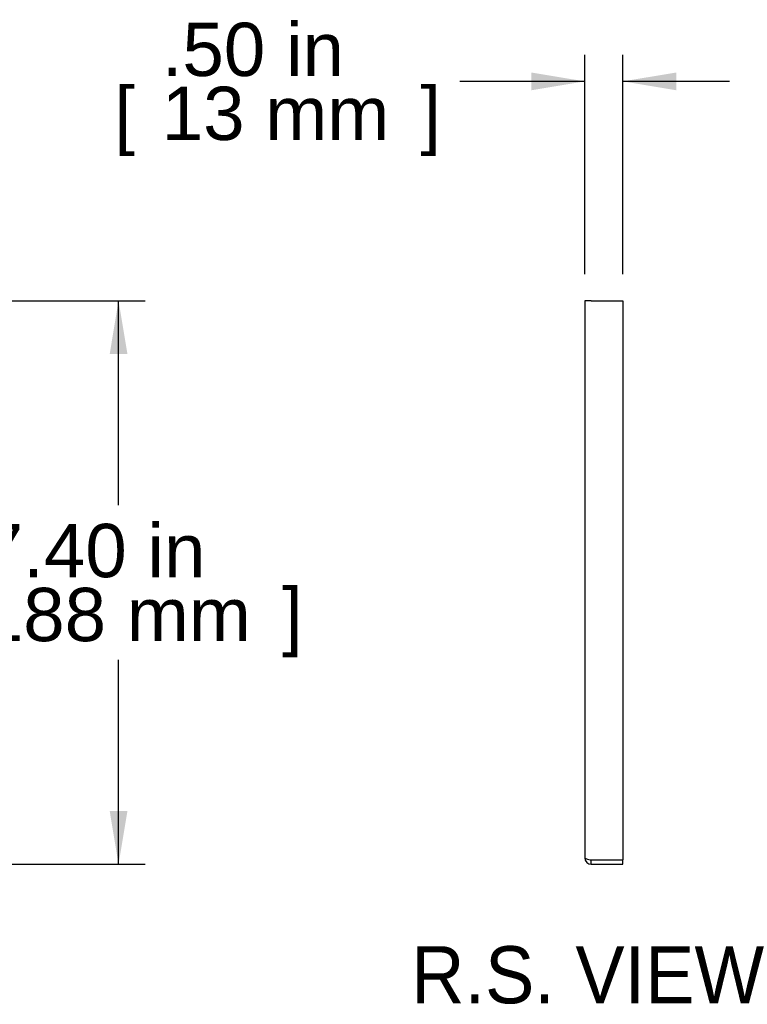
# Model space of a CAD drawing. Header units: inches. Extents: x 0 to 80.1, y 0 to 59.8.
# Tile 2 of 12: x 47 to 56.6, y 19 to 31.9. Entities that reach past the tile are written whole.
import ezdxf
from ezdxf.enums import TextEntityAlignment as Align

# ---------------------------------------------------------------- set-up
doc = ezdxf.new("R2010")
doc.units = ezdxf.units.IN
doc.header["$MEASUREMENT"] = 0
doc.layers.add('COM57182-3', color=7, linetype='Continuous')
doc.layers.add('Default', color=7, linetype='Continuous')
doc.styles.add('SEACAD_Arial', font='arial.ttf')
doc.dimstyles.new('WEB', dxfattribs={"dimtxt": 0.7, "dimasz": 0.7, "dimexe": 0.35, "dimexo": 0.35, "dimgap": 0.35, "dimtad": 0, "dimtih": 1, "dimtoh": 1, "dimzin": 4, "dimdsep": 46, "dimtxsty": 'SEACAD_Arial', "dimblk1": '_SE_FILLED', "dimblk2": '_SE_FILLED', "dimsah": 1, "dimcen": 0.35, "dimadec": 0, "dimazin": 0, "dimtfac": 1, "dimtofl": 0, "dimtmove": 0, "dimatfit": 3, "dimfxl": 1, "dimtolj": 1, "dimtzin": 4, "dimarcsym": 0})

# ---------------------------------------------------------------- blocks, each defined once
blk = doc.blocks.new('SE5')
at = {"layer": 'COM57182-3', "color": 7, "linetype": 'Continuous'}
for p, q in [((54.537, 28.256), (54.451, 28.256)), ((54.451, 28.256), (54.451, 20.942)), ((54.537, 28.256), (54.951, 28.256)), ((54.951, 28.256), (54.951, 20.914)), ((54.537, 20.914), (54.951, 20.914)), ((54.537, 20.913), (54.951, 20.913)), ((54.537, 20.856), (54.537, 20.913)), ((54.537, 20.856), (54.951, 20.856)), ((54.951, 20.856), (54.951, 20.913))]:
    blk.add_line(p, q, dxfattribs=at)
for radius, start in [(0.086, 180), (0.029, 245.4942)]:
    blk.add_arc((54.537, 20.942), radius, start, 270, dxfattribs=at)
blk.add_open_spline([(54.451, 20.942), (54.451, 20.938), (54.46, 20.933), (54.492, 20.923), (54.514, 20.918), (54.537, 20.914)], degree=3, knots=[0, 0, 0, 0, 0.5, 0.5, 1, 1, 1, 1], dxfattribs=at)
blk = doc.blocks.new('DMBLK286')
at = {"layer": 'Default', "linetype": 'Continuous', "transparency": 16777216}
for points in [[(48.448, 27.556), (48.331, 28.256), (48.215, 27.556)], [(48.448, 21.556), (48.215, 21.556), (48.331, 20.856)]]:
    blk.add_hatch(color=7, dxfattribs=at).paths.add_polyline_path(points)
at = {"layer": 'Default', "color": 7, "linetype": 'Continuous', "transparency": 16777216}
for p, q in [((39.889, 28.256), (48.681, 28.256)), ((48.331, 25.571), (48.331, 28.256)), ((48.331, 20.856), (48.331, 23.541)), ((39.918, 20.856), (48.681, 20.856))]:
    blk.add_line(p, q, dxfattribs=at)
at = {"layer": 'Default', "color": 7, "linetype": 'Continuous', "transparency": 16777216, "style": 'SEACAD_Arial'}
for s, p in [('7.40 in', (46.536, 25.326)), ('[', (45.912, 24.486)), ('188 mm', (46.536, 24.486)), (']', (50.477, 24.486))]:
    blk.add_text(s, height=0.7, dxfattribs=at).set_placement(p, align=Align.TOP_LEFT)
blk = doc.blocks.new('_SE_FILLED')
at = {"color": 0}
blk.add_line((0, 0), (-1, 0), dxfattribs=at)
blk.add_solid([(0, 0), (-1, -0.1665), (-1, 0.1665), (0, 0)], dxfattribs=at)
blk = doc.blocks.new('DMBLK287')
at = {"layer": 'Default', "linetype": 'Continuous', "transparency": 16777216}
for points in [[(53.751, 31.252), (53.751, 31.019), (54.451, 31.136)], [(55.651, 31.252), (54.951, 31.136), (55.651, 31.019)]]:
    blk.add_hatch(color=7, dxfattribs=at).paths.add_polyline_path(points)
at = {"layer": 'Default', "color": 7, "linetype": 'Continuous', "transparency": 16777216}
for p, q in [((54.451, 28.606), (54.451, 31.486)), ((54.951, 28.606), (54.951, 31.486)), ((54.451, 31.136), (52.811, 31.136)), ((56.351, 31.136), (54.951, 31.136))]:
    blk.add_line(p, q, dxfattribs=at)
at = {"layer": 'Default', "color": 7, "linetype": 'Continuous', "transparency": 16777216, "style": 'SEACAD_Arial'}
for s, p in [('.50 in', (48.898, 31.906)), ('[', (48.275, 31.066)), ('13 mm', (48.898, 31.066)), (']', (52.292, 31.066))]:
    blk.add_text(s, height=0.7, dxfattribs=at).set_placement(p, align=Align.TOP_LEFT)

msp = doc.modelspace()

# ---------------------------------------------------------------- block references
at = {"layer": 'Default'}
msp.add_blockref('SE5', (0, 0), dxfattribs=at)

# ---------------------------------------------------------------- texts
at = {"layer": 'Default', "color": 7, "linetype": 'Continuous', "style": 'SEACAD_Arial'}
msp.add_text('R.S. VIEW', height=0.75, dxfattribs=at).set_placement((52.166, 19.781), align=Align.TOP_LEFT)

# ---------------------------------------------------------------- dimensions: what is measured, and where the dimension line sits
at = {"layer": 'Default', "color": 7, "linetype": 'Continuous'}
dim = msp.add_linear_dim(base=(54.451, 31.136), p1=(54.951, 28.256), p2=(54.451, 28.256), text='\\A1;<>', dimstyle='WEB', override={"dimpost": '\\X'}, dxfattribs=at)
dim.commit()
dim.dimension.update_dxf_attribs({"geometry": 'DMBLK287', "text_midpoint": (52.811, 31.136), "dimtype": 160})
dim = msp.add_linear_dim(base=(48.331, 20.856), p1=(39.568, 20.856), p2=(39.539, 28.256), angle=90.2237, text='\\A1;<>', dimstyle='WEB', override={"dimpost": '\\X'}, dxfattribs=at)
dim.commit()
dim.dimension.update_dxf_attribs({"geometry": 'DMBLK286', "text_midpoint": (48.331, 24.556), "dimtype": 161})

doc.saveas('drawing.dxf')
